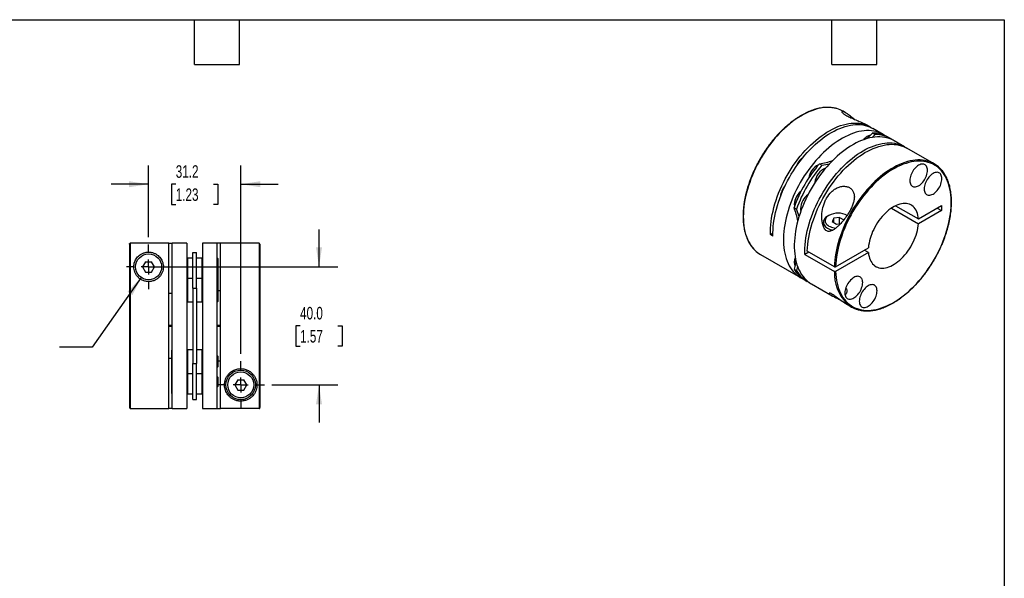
# Model space of a CAD drawing. Header units: millimetres. Extents: x 13 to 546, y 13 to 419.
# Tile 3 of 3: x 213 to 546, y 230 to 419. Entities that reach past the tile are written whole.
import ezdxf

# ---------------------------------------------------------------- set-up
doc = ezdxf.new("R2010")
doc.units = ezdxf.units.MM
doc.header["$LTSCALE"] = 2
doc.linetypes.add('SLD-Center', pattern=[19.05, 15.24, -1.27, 1.27, -1.27])
doc.linetypes.add('SLD-Solid', pattern=[0])
doc.layers.add('CENTER', color=40, linetype='SLD-Center')
doc.layers.add('DIMENSIONS', color=140, linetype='SLD-Solid', lineweight=25)
doc.layers.add('TEXT', color=140, linetype='SLD-Solid', lineweight=25)
doc.styles.add('SLDTEXTSTYLE0', font='TXT', dxfattribs={"width": 0.7})
doc.dimstyles.new('SLDDIMSTYLE0', dxfattribs={"dimtxt": 4.316016, "dimasz": 6.604, "dimexe": 0, "dimexo": 0.0625, "dimgap": 1.079004, "dimtad": 0, "dimtih": 1, "dimtoh": 1, "dimdec": 1, "dimrnd": 1e-09, "dimzin": 12, "dimdsep": 46, "dimtxsty": 'SLDTEXTSTYLE0', "dimsah": 1, "dimcen": 0.09, "dimadec": 0, "dimazin": 3, "dimtfac": 1, "dimtdec": 1, "dimtmove": 0, "dimatfit": 0, "dimfxl": 0, "dimfrac": 2, "dimtolj": 1, "dimtzin": 12, "dimarcsym": 0})
doc.dimstyles.new('SLDDIMSTYLE3', dxfattribs={"dimtxt": 4.316016, "dimasz": 6.604, "dimexe": 0, "dimexo": 0.0625, "dimgap": 1.079004, "dimtad": 0, "dimtih": 1, "dimtoh": 1, "dimdec": 1, "dimrnd": 1e-09, "dimzin": 12, "dimdsep": 46, "dimtxsty": 'SLDTEXTSTYLE0', "dimsah": 1, "dimcen": 0, "dimadec": 0, "dimazin": 3, "dimtfac": 1, "dimtdec": 1, "dimtofl": 0, "dimtmove": 0, "dimatfit": 3, "dimfxl": 0, "dimfrac": 2, "dimtolj": 1, "dimtzin": 12, "dimarcsym": 0})
doc.dimstyles.new('SLDDIMSTYLE4', dxfattribs={"dimtxt": 4.316016, "dimasz": 6.604, "dimexe": 0, "dimexo": 0.0625, "dimgap": 1.079004, "dimtad": 0, "dimtih": 1, "dimtoh": 1, "dimdec": 1, "dimrnd": 1e-09, "dimzin": 4, "dimdsep": 46, "dimtxsty": 'SLDTEXTSTYLE0', "dimsah": 1, "dimcen": 0.09, "dimadec": 0, "dimazin": 1, "dimtfac": 1, "dimtdec": 1, "dimtmove": 0, "dimatfit": 0, "dimfxl": 0, "dimfrac": 2, "dimtolj": 1, "dimtzin": 12, "dimarcsym": 0})

# ---------------------------------------------------------------- blocks, each defined once
blk = doc.blocks.new('_D_5')
at = {"layer": 'DIMENSIONS'}
for p, q in [((253.76, 331.74), (237.23, 308.16)), ((237.23, 308.16), (226.11, 308.16))]:
    blk.add_line(p, q, dxfattribs=at)
blk.add_solid([(253.76, 331.74), (249.14, 326.92), (250.8, 325.75)], dxfattribs=at)
at = {"layer": 'DIMENSIONS', "attachment_point": 1, "style": 'SLDTEXTSTYLE0'}
for s, insert, char_height in [('M6-1.0 X 16MM', (178.26, 313.62), 4.2333), ('SHCS X4', (187.93, 306.76), 4.233)]:
    blk.add_mtext(s, dxfattribs=dict(at, insert=insert, char_height=char_height))
blk = doc.blocks.new('_D_6')
at = {"layer": 'DIMENSIONS'}
for p, q in [((256.29, 345.43), (256.29, 369.7)), ((287.49, 305.93), (287.49, 369.7)), ((256.29, 363.35), (243.59, 363.35)), ((265.48, 363.35), (264.03, 363.35)), ((264.03, 363.35), (264.03, 356.49)), ((278.3, 363.35), (279.75, 363.35)), ((279.75, 363.35), (279.75, 356.49)), ((287.49, 363.35), (300.19, 363.35)), ((264.03, 356.49), (265.48, 356.49)), ((279.75, 356.49), (278.3, 356.49))]:
    blk.add_line(p, q, dxfattribs=at)
for points in [[(256.29, 363.35), (249.69, 364.36), (249.69, 362.33)], [(287.49, 363.35), (294.09, 362.33), (294.09, 364.36)]]:
    blk.add_solid(points, dxfattribs=at)
at = {"layer": 'DIMENSIONS', "char_height": 4.233, "attachment_point": 1, "style": 'SLDTEXTSTYLE0'}
for s, insert in [('31.2', (265.48, 369.77)), ('1.23', (265.48, 361.94))]:
    blk.add_mtext(s, dxfattribs=dict(at, insert=insert))
blk = doc.blocks.new('_D_7')
at = {"layer": 'DIMENSIONS'}
for p, q in [((314.01, 335.35), (314.01, 348.05)), ((258.83, 335.35), (320.36, 335.35)), ((307.59, 315.35), (306.14, 315.35)), ((306.14, 315.35), (306.14, 308.49)), ((320.42, 315.35), (321.87, 315.35)), ((321.87, 315.35), (321.87, 308.49)), ((306.14, 308.49), (307.59, 308.49)), ((321.87, 308.49), (320.42, 308.49)), ((298.07, 295.35), (320.36, 295.35)), ((314.01, 295.35), (314.01, 282.65))]:
    blk.add_line(p, q, dxfattribs=at)
for points in [[(314.01, 335.35), (315.02, 341.95), (312.99, 341.95)], [(314.01, 295.35), (312.99, 288.74), (315.02, 288.74)]]:
    blk.add_solid(points, dxfattribs=at)
at = {"layer": 'DIMENSIONS', "char_height": 4.233, "attachment_point": 1, "style": 'SLDTEXTSTYLE0'}
for s, insert in [('40.0', (307.59, 321.77)), ('1.57', (307.59, 313.94))]:
    blk.add_mtext(s, dxfattribs=dict(at, insert=insert))
blk = doc.blocks.new('SW_CENTERMARKSYMBOL_1')
at = {"layer": 'CENTER', "color": 0}
for p, q in [((0, 5.08), (0, 7.54)), ((-5.08, 0), (-7.54, 0)), ((0, 0), (-2.54, 0)), ((0, 0), (0, 2.54)), ((0, 0), (0, -2.54)), ((0, 0), (2.54, 0)), ((5.08, 0), (7.54, 0)), ((0, -5.08), (0, -7.54))]:
    blk.add_line(p, q, dxfattribs=at)
blk = doc.blocks.new('SW_CENTERMARKSYMBOL_2')
at = {"layer": 'CENTER', "color": 0}
for p, q in [((0, 5.08), (0, 8.04)), ((-5.08, 0), (-8.04, 0)), ((0, 0), (-2.54, 0)), ((0, 0), (0, 2.54)), ((0, 0), (0, -2.54)), ((0, 0), (2.54, 0)), ((5.08, 0), (8.04, 0)), ((0, -5.08), (0, -8.04))]:
    blk.add_line(p, q, dxfattribs=at)

msp = doc.modelspace()

# ---------------------------------------------------------------- linework, layer by layer
for p, q in [((492.36, 387.56), (491.5, 388.05)), ((500.69, 382.75), (499.41, 383.48)), ((502.38, 380.22), (501.37, 379.21)), ((501.53, 380.71), (502.38, 380.22)), ((505.08, 380.21), (501.54, 382.26)), ((499.77, 379.58), (499.63, 379.5)), ((507.34, 378.91), (506.49, 379.4)), ((512.29, 376.05), (508.76, 378.09)), ((522.33, 370.25), (513.14, 375.56)), ((483.46, 370.28), (484.31, 369.79)), ((482.67, 369.71), (482.53, 369.63)), ((474.88, 355.41), (475.72, 354.92)), ((474.97, 356.54), (474.97, 356.38)), ((507.84, 355.24), (517, 349.95)), ((509.25, 356.05), (517, 351.58)), ((517, 351.58), (524.81, 356.09)), ((524.81, 354.46), (517, 349.95)), ((523.39, 355.27), (524.81, 354.46)), ((524.81, 356.09), (524.81, 354.46)), ((484.81, 350.5), (484.81, 349.11)), ((486.69, 352.78), (486.27, 352.54)), ((488.38, 351.81), (487.85, 350.69)), ((487.85, 350.69), (489.28, 349.86)), ((490.33, 352.11), (488.38, 351.81)), ((488.38, 350.38), (488.38, 351.81)), ((490.33, 352.11), (491.76, 351.29)), ((490.33, 350.02), (490.33, 352.11)), ((489.28, 349.86), (490.74, 350.09)), ((467.75, 346.74), (466.91, 346.26)), ((467.76, 345.77), (466.91, 346.26)), ((249.79, 343.03), (249.79, 287.65)), ((263.09, 343.33), (250.09, 343.33)), ((250.09, 343.33), (250.09, 287.35)), ((263.09, 287.35), (263.09, 343.33)), ((263.09, 343.33), (264.29, 343.33)), ((269.29, 343.35), (264.29, 343.35)), ((264.29, 287.35), (264.29, 343.35)), ((269.29, 343.35), (269.29, 287.35)), ((271.29, 328.12), (271.29, 340.26)), ((271.29, 340.26), (272.49, 340.26)), ((272.49, 328.12), (272.49, 340.26)), ((279.49, 343.35), (274.49, 343.35)), ((274.49, 343.35), (274.49, 287.35)), ((279.49, 287.35), (279.49, 343.35)), ((280.69, 343.33), (279.49, 343.33)), ((293.69, 343.35), (280.69, 343.35)), ((280.69, 287.36), (280.69, 343.35)), ((293.69, 343.35), (293.69, 287.36)), ((293.99, 343.05), (293.99, 287.66)), ((479.92, 340.38), (478.51, 339.56)), ((488.55, 335.4), (479.35, 340.71)), ((488.97, 335.4), (500.09, 341.82)), ((500.09, 340.18), (488.97, 333.77)), ((500.09, 340.18), (498.67, 341)), ((255.28, 337.1), (254.27, 335.35)), ((255.28, 337.1), (257.3, 337.1)), ((258.31, 335.35), (257.3, 337.1)), ((269.49, 338.32), (269.29, 338.12)), ((271.29, 338.32), (269.49, 338.32)), ((269.49, 338.32), (269.49, 331.44)), ((274.29, 338.32), (272.49, 338.32)), ((274.49, 338.12), (274.29, 338.32)), ((274.29, 338.32), (274.29, 331.44)), ((279.69, 338.15), (279.49, 338.35)), ((279.69, 338.15), (279.69, 331.26)), ((463.5, 339.55), (477.08, 331.72)), ((478.51, 339.56), (488.55, 333.77)), ((254.27, 335.35), (255.28, 333.6)), ((255.28, 333.6), (257.3, 333.6)), ((257.3, 333.6), (258.31, 335.35)), ((474.88, 334.55), (475.72, 334.06)), ((474.97, 336.8), (474.97, 336.63)), ((476.09, 335.43), (475.72, 334.06)), ((269.49, 331.44), (269.29, 331.24)), ((271.29, 331.44), (269.49, 331.44)), ((269.49, 331.44), (269.49, 323.44)), ((274.29, 331.44), (272.49, 331.44)), ((274.49, 331.24), (274.29, 331.44)), ((274.29, 331.44), (274.29, 323.44)), ((279.69, 331.26), (279.49, 331.46)), ((279.69, 331.26), (279.69, 327.44)), ((478.49, 330.9), (479.34, 330.41)), ((271.29, 328.12), (272.49, 328.12)), ((271.29, 328.12), (271.29, 302.57)), ((272.49, 328.12), (272.49, 302.57)), ((279.69, 327.44), (279.69, 323.61)), ((279.69, 327.3), (280.69, 327.3)), ((480.76, 329.59), (487.85, 325.5)), ((264.29, 326.3), (263.09, 326.3)), ((269.29, 323.64), (269.49, 323.44)), ((274.29, 323.44), (274.49, 323.64)), ((279.49, 323.41), (279.69, 323.61)), ((269.49, 323.44), (271.29, 323.44)), ((272.49, 323.44), (274.29, 323.44)), ((492.06, 323.07), (494.33, 321.76)), ((264.29, 315.45), (263.09, 315.45)), ((263.09, 315.25), (264.29, 315.25)), ((280.69, 315.45), (279.49, 315.45)), ((279.49, 315.25), (280.69, 315.25)), ((264.29, 307.28), (264.09, 307.08)), ((264.09, 307.08), (264.09, 303.26)), ((269.49, 307.26), (269.29, 307.06)), ((271.29, 307.26), (269.49, 307.26)), ((269.49, 307.26), (269.49, 299.26)), ((274.29, 307.26), (272.49, 307.26)), ((274.49, 307.06), (274.29, 307.26)), ((274.29, 307.26), (274.29, 299.26)), ((263.09, 304.39), (264.09, 304.39)), ((279.69, 305.06), (279.49, 305.26)), ((279.69, 305.06), (279.69, 303.26)), ((264.09, 303.26), (264.09, 299.43)), ((271.29, 302.57), (272.49, 302.57)), ((271.29, 290.43), (271.29, 302.57)), ((272.49, 290.43), (272.49, 302.57)), ((279.49, 301.26), (279.69, 301.46)), ((280.69, 303.39), (279.69, 303.39)), ((279.69, 303.26), (279.69, 301.46)), ((264.09, 299.43), (264.29, 299.23)), ((264.09, 299.43), (264.09, 292.54)), ((269.29, 299.46), (269.49, 299.26)), ((269.49, 299.26), (271.29, 299.26)), ((269.49, 299.26), (269.49, 292.37)), ((272.49, 299.26), (274.29, 299.26)), ((274.29, 299.26), (274.49, 299.46)), ((274.29, 299.26), (274.29, 292.37)), ((279.69, 297.95), (279.49, 298.15)), ((279.69, 297.95), (279.69, 294.79)), ((286.48, 297.1), (285.47, 295.35)), ((286.48, 297.1), (288.5, 297.1)), ((289.51, 295.35), (288.5, 297.1)), ((279.49, 294.59), (279.69, 294.79)), ((285.47, 295.35), (286.48, 293.6)), ((286.48, 293.6), (288.5, 293.6)), ((288.5, 293.6), (289.51, 295.35)), ((264.09, 292.54), (264.29, 292.34)), ((269.29, 292.57), (269.49, 292.37)), ((269.49, 292.37), (271.29, 292.37)), ((271.29, 290.43), (272.49, 290.43)), ((272.49, 292.37), (274.29, 292.37)), ((274.29, 292.37), (274.49, 292.57)), ((250.09, 287.35), (263.09, 287.35)), ((264.29, 287.36), (263.09, 287.36)), ((264.29, 287.35), (269.29, 287.35)), ((274.49, 287.35), (279.49, 287.35)), ((279.49, 287.36), (280.69, 287.36)), ((293.69, 287.36), (280.69, 287.36))]:
    msp.add_line(p, q)
at = {"flags": 128}
for points in [[(489.36, 388.96), (489.34, 388.96), (488.58, 389.15), (487.8, 389.28), (486.99, 389.35), (486.16, 389.36), (485.32, 389.32), (484.45, 389.22), (483.57, 389.07), (482.68, 388.86), (481.77, 388.59), (480.86, 388.27), (479.94, 387.9), (479.01, 387.47), (478.08, 386.99), (477.15, 386.46), (476.22, 385.88), (475.29, 385.25), (474.37, 384.57), (473.45, 383.84), (472.54, 383.07), (471.65, 382.26), (470.76, 381.41), (469.9, 380.52), (469.04, 379.59), (468.21, 378.63), (467.4, 377.63), (466.61, 376.61), (465.84, 375.55), (465.1, 374.47), (464.39, 373.37), (463.71, 372.24), (463.06, 371.1), (462.44, 369.94), (461.85, 368.76), (461.29, 367.58), (460.78, 366.38), (460.3, 365.18), (459.86, 363.98), (459.45, 362.78), (459.09, 361.58), (458.77, 360.38), (458.49, 359.2), (458.25, 358.02), (458.05, 356.85), (457.9, 355.7), (457.79, 354.57), (457.73, 353.46), (457.7, 352.37), (457.73, 351.31), (457.79, 350.28), (457.9, 349.27), (458.05, 348.3), (458.25, 347.36), (458.49, 346.46), (458.77, 345.59), (459.09, 344.77), (459.45, 343.99), (459.86, 343.25), (460.3, 342.56), (460.78, 341.91), (461.29, 341.32), (461.59, 341.01)], [(466.91, 346.26), (466.9, 347.34), (466.93, 348.45), (467.01, 349.58), (467.13, 350.73), (467.3, 351.89), (467.51, 353.08), (467.77, 354.27), (468.06, 355.47), (468.4, 356.69), (468.78, 357.9), (469.21, 359.12), (469.67, 360.33), (470.17, 361.54), (470.71, 362.75), (471.28, 363.94), (471.89, 365.12), (472.53, 366.29), (473.2, 367.44), (473.91, 368.57), (474.64, 369.68), (475.4, 370.76), (476.19, 371.81), (477, 372.83), (477.83, 373.82), (478.68, 374.78), (479.56, 375.7), (480.44, 376.58), (481.34, 377.42), (482.26, 378.21), (483.18, 378.97), (484.11, 379.67), (485.05, 380.33), (485.99, 380.94), (486.93, 381.49), (487.87, 382), (488.81, 382.45), (489.75, 382.85), (490.67, 383.19), (491.59, 383.48), (492.5, 383.71), (493.39, 383.88), (494.27, 383.99), (495.13, 384.05), (495.98, 384.05), (496.8, 383.99), (497.6, 383.88), (498.37, 383.7), (499.12, 383.47), (499.84, 383.18), (500.53, 382.84), (501.11, 382.49)], [(467.76, 345.77), (467.75, 346.84), (467.78, 347.94), (467.86, 349.06), (467.98, 350.2), (468.14, 351.36), (468.35, 352.53), (468.6, 353.72), (468.89, 354.91), (469.23, 356.12), (469.6, 357.32), (470.02, 358.53), (470.47, 359.74), (470.97, 360.94), (471.5, 362.13), (472.06, 363.32), (472.66, 364.5), (473.3, 365.66), (473.96, 366.8), (474.66, 367.92), (475.38, 369.03), (476.13, 370.1), (476.91, 371.15), (477.71, 372.17), (478.53, 373.16), (479.38, 374.12), (480.24, 375.04), (481.11, 375.92), (482.01, 376.76), (482.91, 377.56), (483.82, 378.32), (484.75, 379.03), (485.68, 379.69), (486.61, 380.3), (487.54, 380.87), (488.48, 381.38), (489.41, 381.85), (490.34, 382.26), (491.26, 382.61), (492.18, 382.91), (493.08, 383.15), (493.97, 383.34), (494.85, 383.47), (495.71, 383.55), (496.55, 383.57), (497.38, 383.53), (498.18, 383.43), (498.95, 383.28), (499.71, 383.07), (500.43, 382.8), (501.13, 382.48), (501.54, 382.26)], [(505.77, 379.78), (505.49, 379.96), (504.83, 380.35), (504.14, 380.69), (503.42, 380.97), (502.68, 381.19), (501.91, 381.36), (501.11, 381.47), (500.3, 381.52), (499.46, 381.52), (498.6, 381.46), (497.73, 381.34), (496.84, 381.17), (495.94, 380.93), (495.03, 380.65), (494.11, 380.31), (493.18, 379.91), (492.25, 379.46), (491.31, 378.96), (490.38, 378.41), (489.44, 377.81), (488.51, 377.16), (487.59, 376.46), (486.67, 375.71), (485.77, 374.92), (484.87, 374.09), (483.99, 373.22), (483.13, 372.31), (482.28, 371.37), (481.45, 370.38), (480.64, 369.37), (479.86, 368.33), (479.1, 367.26), (478.37, 366.16), (477.67, 365.05), (477, 363.91), (476.36, 362.75), (475.75, 361.58), (475.17, 360.4), (474.63, 359.2), (474.13, 358), (473.67, 356.8), (473.24, 355.59), (472.86, 354.38), (472.51, 353.18), (472.21, 351.98), (471.94, 350.79), (471.73, 349.62), (471.55, 348.45), (471.42, 347.31), (471.33, 346.18), (471.29, 345.08), (471.29, 344), (471.33, 342.95), (471.42, 341.92), (471.55, 340.93), (471.73, 339.97), (471.94, 339.05), (472.21, 338.16), (472.51, 337.31), (472.86, 336.51), (473.24, 335.75), (473.67, 335.03), (474.13, 334.36), (474.63, 333.74), (475.17, 333.17), (475.75, 332.65), (476.36, 332.18), (477, 331.76), (477.67, 331.4), (477.81, 331.34)], [(501.53, 380.71), (500.51, 379.69), (499.57, 378.8)], [(508.76, 378.09), (508.51, 378.23), (507.82, 378.57), (507.1, 378.84), (506.36, 379.07), (505.59, 379.23), (504.79, 379.34), (503.97, 379.4), (503.14, 379.39), (502.28, 379.33), (501.41, 379.22), (500.52, 379.04), (499.62, 378.81), (498.7, 378.53), (497.78, 378.19), (496.86, 377.79), (495.92, 377.34), (494.99, 376.84), (494.05, 376.29), (493.12, 375.68), (492.19, 375.03), (491.27, 374.33), (490.35, 373.59), (489.44, 372.8), (488.55, 371.97), (487.67, 371.1), (486.8, 370.19), (485.96, 369.24), (485.13, 368.26), (484.32, 367.25), (483.54, 366.21), (482.78, 365.14), (482.05, 364.04), (481.35, 362.92), (480.67, 361.78), (480.03, 360.63), (479.42, 359.46), (478.85, 358.27), (478.31, 357.08), (477.81, 355.88), (477.34, 354.67), (476.92, 353.46), (476.53, 352.26), (476.19, 351.06), (475.88, 349.86), (475.62, 348.67), (475.4, 347.49), (475.23, 346.33), (475.1, 345.19), (475.01, 344.06), (474.96, 342.96), (474.96, 341.88), (475.01, 340.82), (475.1, 339.8), (475.23, 338.81), (475.4, 337.85), (475.62, 336.92), (475.88, 336.04), (476.19, 335.19), (476.53, 334.39), (476.92, 333.63), (477.34, 332.91), (477.81, 332.24), (478.31, 331.62), (478.85, 331.05), (479.42, 330.53), (480.03, 330.06), (480.67, 329.64), (480.76, 329.59)], [(478.51, 339.56), (478.49, 340.64), (478.53, 341.73), (478.6, 342.86), (478.72, 344), (478.89, 345.16), (479.1, 346.33), (479.35, 347.51), (479.64, 348.71), (479.98, 349.91), (480.35, 351.12), (480.77, 352.32), (481.22, 353.53), (481.71, 354.73), (482.24, 355.93), (482.81, 357.12), (483.41, 358.29), (484.04, 359.45), (484.71, 360.6), (485.4, 361.72), (486.13, 362.82), (486.88, 363.9), (487.66, 364.95), (488.46, 365.97), (489.28, 366.96), (490.12, 367.91), (490.98, 368.83), (491.86, 369.71), (492.75, 370.56), (493.66, 371.35), (494.57, 372.11), (495.49, 372.82), (496.42, 373.48), (497.36, 374.1), (498.29, 374.66), (499.23, 375.18), (500.16, 375.64), (501.09, 376.05), (502.01, 376.41), (502.93, 376.71), (503.83, 376.95), (504.72, 377.14), (505.6, 377.27), (506.46, 377.34), (507.3, 377.36), (508.13, 377.32), (508.93, 377.23), (509.7, 377.07), (510.45, 376.86), (511.18, 376.6), (511.87, 376.28), (512.54, 375.9), (512.71, 375.8)], [(479.35, 340.71), (479.41, 341.82), (479.51, 342.96), (479.66, 344.12), (479.85, 345.3), (480.08, 346.49), (480.35, 347.69), (480.67, 348.9), (481.03, 350.11), (481.44, 351.33), (481.88, 352.54), (482.36, 353.76), (482.88, 354.96), (483.43, 356.16), (484.02, 357.35), (484.65, 358.53), (485.31, 359.69), (486, 360.82), (486.72, 361.94), (487.47, 363.04), (488.24, 364.1), (489.04, 365.14), (489.86, 366.15), (490.7, 367.12), (491.56, 368.06), (492.44, 368.96), (493.34, 369.82), (494.24, 370.64), (495.16, 371.41), (496.09, 372.14), (497.02, 372.82), (497.96, 373.46), (498.91, 374.04), (499.85, 374.57), (500.79, 375.05), (501.73, 375.47), (502.66, 375.84), (503.58, 376.16), (504.49, 376.41), (505.39, 376.61), (506.28, 376.76), (507.15, 376.84), (508, 376.87), (508.84, 376.84), (509.65, 376.76), (510.43, 376.61), (511.19, 376.41), (511.93, 376.15), (512.63, 375.83), (513.14, 375.56)], [(520.09, 371.19), (519.99, 371.21), (519.23, 371.39), (518.44, 371.5), (517.62, 371.56), (516.79, 371.56), (515.94, 371.5), (515.07, 371.39), (514.19, 371.23), (513.29, 371), (512.38, 370.72), (511.47, 370.39), (510.55, 370), (509.62, 369.56), (508.69, 369.07), (507.75, 368.53), (506.82, 367.93), (505.9, 367.29), (504.98, 366.6), (504.06, 365.86), (503.16, 365.09), (502.26, 364.26), (501.38, 363.4), (500.52, 362.5), (499.67, 361.57), (498.84, 360.59), (498.04, 359.59), (497.25, 358.56), (496.49, 357.5), (495.76, 356.41), (495.05, 355.3), (494.38, 354.17), (493.73, 353.02), (493.12, 351.86), (492.54, 350.68), (492, 349.49), (491.49, 348.3), (491.02, 347.1), (490.59, 345.89), (490.19, 344.69), (489.84, 343.49), (489.53, 342.3), (489.26, 341.11), (489.03, 339.94), (488.84, 338.78), (488.7, 337.63), (488.6, 336.51), (488.55, 335.4)], [(488.97, 333.77), (489.03, 332.73), (489.13, 331.72), (489.27, 330.74), (489.46, 329.8), (489.68, 328.89), (489.96, 328.02), (490.27, 327.2), (490.62, 326.41), (491.02, 325.67), (491.45, 324.97), (491.93, 324.32), (492.44, 323.72), (492.98, 323.17), (493.56, 322.66), (494.18, 322.22), (494.82, 321.82), (495.5, 321.48), (496.21, 321.19), (496.94, 320.96), (497.71, 320.79), (498.49, 320.67), (499.3, 320.61), (500.13, 320.6), (500.98, 320.65), (501.84, 320.76), (502.72, 320.93), (503.61, 321.15), (504.52, 321.42), (505.43, 321.75), (506.35, 322.14), (507.27, 322.58), (508.2, 323.07), (509.13, 323.61), (510.06, 324.21), (510.98, 324.85), (511.9, 325.54), (512.81, 326.27), (513.71, 327.05), (514.6, 327.87), (515.48, 328.73), (516.34, 329.63), (517.18, 330.57), (518, 331.54), (518.81, 332.54), (519.59, 333.57), (520.34, 334.64), (521.07, 335.72), (521.77, 336.83), (522.44, 337.96), (523.08, 339.11), (523.68, 340.27), (524.25, 341.44), (524.79, 342.63), (525.29, 343.82), (525.75, 345.02), (526.18, 346.22), (526.56, 347.41), (526.91, 348.61), (527.21, 349.8), (527.47, 350.98), (527.69, 352.14), (527.86, 353.3), (527.99, 354.44), (528.08, 355.55), (528.13, 356.65), (528.13, 357.72), (528.08, 358.77), (527.99, 359.79), (527.86, 360.77), (527.69, 361.72), (527.47, 362.64), (527.21, 363.52), (526.91, 364.36), (526.56, 365.15), (526.18, 365.91), (525.75, 366.62), (525.29, 367.28), (524.79, 367.9), (524.25, 368.46), (523.68, 368.97), (523.08, 369.44), (522.44, 369.85), (521.77, 370.2), (521.07, 370.5), (520.34, 370.75), (519.59, 370.94), (518.81, 371.07), (518, 371.15), (517.18, 371.17), (516.34, 371.13), (515.48, 371.04), (514.6, 370.89), (513.71, 370.68), (512.81, 370.42), (511.9, 370.1), (510.98, 369.73), (510.06, 369.31), (509.13, 368.83), (508.2, 368.3), (507.27, 367.72), (506.35, 367.09), (505.43, 366.41), (504.52, 365.69), (503.61, 364.92), (502.72, 364.11), (501.84, 363.26), (500.98, 362.37), (500.13, 361.45), (499.3, 360.48), (498.49, 359.49), (497.71, 358.46), (496.94, 357.41), (496.21, 356.33), (495.5, 355.23), (494.82, 354.1), (494.18, 352.96), (493.56, 351.8), (492.98, 350.63), (492.44, 349.45), (491.93, 348.26), (491.45, 347.06), (491.02, 345.86), (490.62, 344.67), (490.27, 343.47), (489.96, 342.28), (489.68, 341.1), (489.46, 339.93), (489.27, 338.77), (489.13, 337.63), (489.03, 336.5), (488.97, 335.4)], [(517.09, 369.78), (516.73, 369.55), (516.37, 369.27), (516.03, 368.94), (515.7, 368.58), (515.39, 368.18), (515.1, 367.76), (514.84, 367.32), (514.62, 366.86), (514.43, 366.39), (514.28, 365.92), (514.18, 365.46), (514.11, 365.01), (514.09, 364.58), (514.11, 364.17), (514.18, 363.8), (514.28, 363.46), (514.43, 363.16), (514.62, 362.91), (514.84, 362.71), (515.1, 362.56), (515.39, 362.47), (515.7, 362.43), (516.03, 362.45), (516.37, 362.53), (516.73, 362.66), (517.09, 362.84), (517.46, 363.08), (517.81, 363.36), (518.16, 363.68), (518.49, 364.05), (518.8, 364.44), (519.09, 364.87), (519.34, 365.31), (519.57, 365.77), (519.75, 366.24), (519.9, 366.7), (520.01, 367.17), (520.08, 367.62), (520.1, 368.05), (520.08, 368.45), (520.01, 368.83), (519.9, 369.17), (519.75, 369.46), (519.57, 369.71), (519.34, 369.91), (519.09, 370.06), (518.8, 370.15), (518.49, 370.19), (518.16, 370.17), (517.81, 370.1), (517.46, 369.97), (517.09, 369.78)], [(524.97, 365.24), (524.95, 365.64), (524.88, 366.02), (524.77, 366.35), (524.62, 366.65), (524.44, 366.9), (524.21, 367.1), (523.96, 367.25), (523.67, 367.34), (523.36, 367.38), (523.03, 367.36), (522.68, 367.29), (522.33, 367.15), (521.96, 366.97), (521.6, 366.74), (521.24, 366.45), (520.9, 366.13), (520.57, 365.77), (520.26, 365.37), (519.97, 364.95), (519.71, 364.5), (519.49, 364.04), (519.3, 363.58), (519.15, 363.11), (519.05, 362.65), (518.98, 362.2), (518.96, 361.77), (518.98, 361.36), (519.05, 360.99), (519.15, 360.65), (519.3, 360.35), (519.49, 360.1), (519.71, 359.9), (519.97, 359.75), (520.26, 359.66), (520.57, 359.62), (520.9, 359.64), (521.24, 359.72), (521.6, 359.85), (521.96, 360.03), (522.33, 360.26), (522.68, 360.55), (523.03, 360.87), (523.36, 361.23), (523.67, 361.63), (523.96, 362.05), (524.21, 362.5), (524.44, 362.96), (524.62, 363.42), (524.77, 363.89), (524.88, 364.35), (524.95, 364.8), (524.97, 365.24)], [(517, 351.58), (516.93, 352.24), (516.81, 352.87), (516.65, 353.47), (516.44, 354.02), (516.2, 354.53), (515.91, 354.99), (515.59, 355.41), (515.23, 355.78), (514.83, 356.09), (514.4, 356.35), (513.94, 356.56), (513.45, 356.71), (512.94, 356.8), (512.4, 356.84), (511.84, 356.81), (511.27, 356.73), (510.68, 356.6), (510.08, 356.4), (509.47, 356.16), (508.85, 355.85), (508.24, 355.5), (507.62, 355.09), (507.01, 354.64), (506.41, 354.14), (505.82, 353.59), (505.25, 353.01), (504.69, 352.39), (504.15, 351.73), (503.64, 351.04), (503.15, 350.33), (502.69, 349.59), (502.26, 348.83), (501.86, 348.06), (501.5, 347.28), (501.18, 346.49), (500.89, 345.69), (500.65, 344.9), (500.44, 344.11), (500.28, 343.33), (500.16, 342.57), (500.09, 341.82)], [(486.27, 352.54), (485.9, 352.3), (485.57, 352.03), (485.3, 351.75), (485.09, 351.45), (484.93, 351.14), (484.84, 350.82), (484.81, 350.5), (484.84, 350.17), (484.93, 349.85), (485.09, 349.54), (485.3, 349.24), (485.57, 348.96), (485.9, 348.7), (486.27, 348.46), (486.69, 348.24), (487.15, 348.05), (487.64, 347.9), (488.07, 347.79)], [(486.7, 352.78), (486.34, 352.55), (486.04, 352.3), (485.79, 352.03), (485.61, 351.74), (485.48, 351.45), (485.41, 351.14), (485.41, 350.83), (485.48, 350.53), (485.61, 350.23), (485.79, 349.94), (486.04, 349.67), (486.34, 349.42), (486.7, 349.19), (487.09, 348.99), (487.53, 348.81), (488, 348.67), (488.5, 348.56), (489.01, 348.49), (489.08, 348.48)], [(500.09, 340.18), (500.16, 339.52), (500.28, 338.89), (500.44, 338.3), (500.65, 337.75), (500.89, 337.24), (501.18, 336.77), (501.5, 336.35), (501.86, 335.99), (502.26, 335.67), (502.69, 335.41), (503.15, 335.21), (503.64, 335.06), (504.15, 334.96), (504.69, 334.93), (505.25, 334.95), (505.82, 335.03), (506.41, 335.17), (507.01, 335.36), (507.62, 335.61), (508.24, 335.91), (508.85, 336.27), (509.47, 336.67), (510.08, 337.13), (510.68, 337.63), (511.27, 338.17), (511.84, 338.76), (512.4, 339.38), (512.94, 340.04), (513.45, 340.72), (513.94, 341.44), (514.4, 342.17), (514.83, 342.93), (515.23, 343.7), (515.59, 344.49), (515.91, 345.28), (516.2, 346.07), (516.44, 346.87), (516.65, 347.66), (516.81, 348.43), (516.93, 349.2), (517, 349.95)], [(475.55, 337.2), (475.25, 335.94), (474.88, 334.55)], [(498.13, 330), (498.11, 330.41), (498.04, 330.78), (497.94, 331.12), (497.79, 331.41), (497.6, 331.66), (497.38, 331.87), (497.12, 332.01), (496.83, 332.11), (496.52, 332.14), (496.19, 332.13), (495.85, 332.05), (495.49, 331.92), (495.13, 331.74), (494.76, 331.5), (494.41, 331.22), (494.06, 330.89), (493.73, 330.53), (493.42, 330.14), (493.13, 329.71), (492.88, 329.27), (492.65, 328.81), (492.47, 328.34), (492.32, 327.87), (492.21, 327.41), (492.14, 326.96), (492.12, 326.53), (492.14, 326.12), (492.21, 325.75), (492.32, 325.41), (492.47, 325.12), (492.65, 324.87), (492.88, 324.67), (493.13, 324.52), (493.42, 324.42), (493.73, 324.39), (494.06, 324.41), (494.41, 324.48), (494.76, 324.61), (495.13, 324.8), (495.49, 325.03), (495.85, 325.31), (496.19, 325.64), (496.52, 326), (496.83, 326.39), (497.12, 326.82), (497.38, 327.26), (497.6, 327.72), (497.79, 328.19), (497.94, 328.66), (498.04, 329.12), (498.11, 329.57), (498.13, 330)], [(503, 327.19), (502.98, 327.59), (502.91, 327.97), (502.81, 328.31), (502.66, 328.6), (502.47, 328.85), (502.25, 329.05), (501.99, 329.2), (501.7, 329.29), (501.39, 329.33), (501.06, 329.31), (500.72, 329.24), (500.36, 329.11), (500, 328.92), (499.63, 328.69), (499.28, 328.41), (498.93, 328.08), (498.6, 327.72), (498.29, 327.32), (498, 326.9), (497.75, 326.46), (497.52, 326), (497.34, 325.53), (497.19, 325.06), (497.08, 324.6), (497.01, 324.15), (496.99, 323.72), (497.01, 323.31), (497.08, 322.94), (497.19, 322.6), (497.34, 322.3), (497.52, 322.05), (497.75, 321.85), (498, 321.71), (498.29, 321.61), (498.6, 321.57), (498.93, 321.59), (499.28, 321.67), (499.63, 321.8), (500, 321.98), (500.36, 322.22), (500.72, 322.5), (501.06, 322.82), (501.39, 323.19), (501.7, 323.58), (501.99, 324.01), (502.25, 324.45), (502.47, 324.91), (502.66, 325.38), (502.81, 325.84), (502.91, 326.31), (502.98, 326.76), (503, 327.19)], [(492.06, 323.07), (491.94, 323.14), (491.45, 323.45), (490.87, 323.85), (490.28, 324.27), (489.62, 324.76), (489.2, 325.08), (488.74, 325.41), (488.44, 325.62), (488.13, 325.83), (487.68, 326.11), (487.31, 326.31), (487.13, 326.38), (487, 326.41), (486.88, 326.42), (486.82, 326.4), (486.82, 326.3), (486.94, 326.14), (487.23, 325.89), (487.69, 325.6), (487.69, 325.6)]]:
    msp.add_lwpolyline(points, dxfattribs=at)
for centre, radius in [((256.29, 335.35), 4.4), ((287.49, 295.35), 5), ((287.49, 295.35), 4.4)]:
    msp.add_circle(centre, radius)
for centre, radius, start, end in [((486.77, 379.84), 9.48, 60.0417, 74.119), ((501.53, 370.66), 10.05, 60.4108, 90.0179), ((502.39, 370.26), 9.95, 55.5137, 90.0975), ((502.13, 375.33), 4.86, 120.9912, 140.7486), ((501.67, 376.02), 4.02, 102.8249, 143.169), ((519.69, 339.45), 47.57, 139.6051, 160.3949), ((481.83, 366.93), 6.72, 126.5143, 159.9333), ((480.73, 391.02), 20.92, 277.4932, 290.1923), ((481.84, 389.2), 19.57, 277.254, 285.0104), ((517.6, 362.06), 9.46, 45.4162, 74.7265), ((520.53, 338.96), 47.57, 139.6051, 160.3949), ((485.73, 364.66), 5.91, 122.7866, 171.9294), ((485.79, 364.59), 5.96, 115.9816, 170.9312), ((487.67, 363.5), 5.71, 111.4427, 175.6181), ((476.92, 358.51), 6.68, 139.9632, 173.5896), ((480.89, 356.25), 5.92, 128.1171, 177.1718), ((480.89, 356.27), 5.89, 128.6825, 184.4055), ((483.31, 354.85), 6.22, 126.2588, 177.1781), ((455.38, 347.36), 21.1, 9.8554, 22.4466), ((457.67, 347.36), 19.57, 14.9836, 22.7391), ((480.02, 355.11), 2.93, 179.1751, 196.0177), ((489.81, 346.85), 6.7, 62.331, 117.6636), ((293.69, 343.05), 0.3, 0, 90), ((468.28, 347.8), 9.53, 225.4417, 239.9325), ((479.86, 336.71), 4.89, 159.2853, 178.9625), ((478.89, 336.78), 3.91, 156.2142, 197.7729), ((483.68, 339.66), 10.18, 210.167, 239.3997), ((484.36, 339.02), 9.96, 209.8934, 244.4906), ((503.6, 333.32), 15.06, 178.2996, 222.6533), ((499.06, 329.94), 9.45, 226.2538, 254.1194), ((250.09, 287.65), 0.3, 180, 270)]:
    msp.add_arc(centre, radius, start, end)
for points, knots in [([(489.31, 388.97), (489.2, 389), (488.85, 389.11), (488.23, 389.23), (487.47, 389.34), (486.69, 389.39), (485.9, 389.39), (485.08, 389.34), (484.25, 389.24), (483.41, 389.09), (482.55, 388.89), (481.68, 388.64), (480.81, 388.33), (479.93, 387.98), (479.04, 387.58), (478.16, 387.13), (477.27, 386.64), (476.38, 386.1), (475.49, 385.51), (474.61, 384.89), (473.74, 384.22), (472.87, 383.5), (472.01, 382.75), (471.16, 381.97), (470.33, 381.14), (469.51, 380.28), (468.7, 379.39), (467.91, 378.47), (467.15, 377.52), (466.4, 376.54), (465.67, 375.54), (464.97, 374.51), (464.3, 373.46), (463.65, 372.39), (463.02, 371.31), (462.43, 370.21), (461.86, 369.1), (461.33, 367.97), (460.83, 366.84), (460.36, 365.7), (459.93, 364.56), (459.53, 363.42), (459.17, 362.28), (458.84, 361.14), (458.55, 360), (458.3, 358.88), (458.09, 357.76), (457.91, 356.66), (457.78, 355.57), (457.68, 354.49), (457.63, 353.43), (457.61, 352.4), (457.63, 351.39), (457.7, 350.4), (457.8, 349.43), (457.94, 348.5), (458.13, 347.6), (458.35, 346.73), (458.61, 345.89), (458.91, 345.09), (459.24, 344.32), (459.62, 343.6), (460.02, 342.92), (460.47, 342.27), (460.95, 341.68), (461.31, 341.27), (461.52, 341.07), (461.56, 341.04)], [0, 0, 0, 0, 0.007551, 0.023132, 0.03873, 0.054349, 0.069988, 0.085647, 0.101325, 0.117017, 0.132724, 0.14844, 0.164164, 0.179894, 0.195628, 0.211364, 0.227101, 0.242838, 0.258574, 0.274309, 0.290042, 0.305773, 0.321502, 0.33723, 0.352956, 0.36868, 0.384402, 0.400123, 0.415843, 0.431562, 0.44728, 0.462997, 0.478714, 0.494431, 0.510147, 0.525863, 0.54158, 0.557297, 0.573015, 0.588733, 0.604453, 0.620173, 0.635895, 0.651619, 0.667344, 0.683071, 0.698801, 0.714532, 0.730266, 0.746001, 0.761739, 0.777479, 0.793221, 0.808963, 0.824706, 0.840448, 0.856188, 0.871924, 0.887655, 0.903377, 0.919088, 0.934786, 0.950467, 0.966129, 0.981771, 0.997391, 1, 1, 1, 1]), ([(492.49, 387.48), (492.38, 387.55), (492.15, 387.68), (491.83, 387.84), (491.56, 387.95), (491.31, 388.03), (491.12, 388.04), (491.02, 387.99), (491.03, 387.87), (491.13, 387.71), (491.32, 387.51), (491.61, 387.27), (491.99, 387), (492.48, 386.7), (493.06, 386.38), (493.76, 386.04), (494.56, 385.67), (495.4, 385.31), (496.23, 384.96), (497.06, 384.61), (497.9, 384.25), (498.58, 383.93), (499.08, 383.67), (499.31, 383.54), (499.41, 383.48)], [0, 0, 0, 0, 0.040198, 0.080389, 0.121837, 0.163275, 0.211332, 0.260306, 0.302687, 0.345987, 0.385691, 0.426383, 0.466156, 0.507081, 0.550481, 0.595409, 0.645722, 0.698092, 0.748336, 0.800014, 0.862289, 0.926267, 0.967889, 1, 1, 1, 1]), ([(495.3, 385.35), (495.23, 385.41), (494.96, 385.64), (494.52, 386.01), (493.97, 386.45), (493.46, 386.84), (492.95, 387.19), (492.65, 387.38), (492.49, 387.48)], [0, 0, 0, 0, 0.06092, 0.255257, 0.439027, 0.622784, 0.81141, 1, 1, 1, 1]), ([(496.52, 320.84), (496.64, 320.8), (496.99, 320.7), (497.6, 320.58), (498.36, 320.47), (499.14, 320.42), (499.94, 320.42), (500.76, 320.46), (501.59, 320.56), (502.43, 320.72), (503.29, 320.92), (504.15, 321.17), (505.02, 321.47), (505.91, 321.83), (506.79, 322.23), (507.68, 322.67), (508.57, 323.17), (509.46, 323.71), (510.34, 324.29), (511.22, 324.92), (512.1, 325.59), (512.97, 326.3), (513.83, 327.05), (514.67, 327.84), (515.51, 328.67), (516.33, 329.52), (517.13, 330.42), (517.92, 331.34), (518.69, 332.29), (519.44, 333.27), (520.16, 334.27), (520.86, 335.3), (521.54, 336.35), (522.19, 337.42), (522.81, 338.5), (523.41, 339.6), (523.97, 340.71), (524.5, 341.84), (525.01, 342.97), (525.47, 344.1), (525.91, 345.25), (526.31, 346.39), (526.67, 347.53), (526.99, 348.67), (527.28, 349.8), (527.54, 350.93), (527.75, 352.05), (527.92, 353.15), (528.06, 354.24), (528.15, 355.32), (528.21, 356.37), (528.23, 357.41), (528.2, 358.42), (528.14, 359.41), (528.04, 360.37), (527.89, 361.31), (527.71, 362.21), (527.49, 363.08), (527.23, 363.92), (526.93, 364.72), (526.59, 365.48), (526.22, 366.21), (525.81, 366.89), (525.37, 367.54), (524.89, 368.13), (524.52, 368.54), (524.31, 368.74), (524.28, 368.76)], [0, 0, 0, 0, 0.007551, 0.023132, 0.03873, 0.054349, 0.069988, 0.085647, 0.101325, 0.117018, 0.132724, 0.14844, 0.164164, 0.179895, 0.195628, 0.211365, 0.227102, 0.242838, 0.258574, 0.274309, 0.290042, 0.305773, 0.321503, 0.33723, 0.352956, 0.36868, 0.384403, 0.400124, 0.415844, 0.431562, 0.44728, 0.462998, 0.478714, 0.494431, 0.510147, 0.525864, 0.54158, 0.557297, 0.573015, 0.588733, 0.604453, 0.620173, 0.635896, 0.651619, 0.667344, 0.683072, 0.698801, 0.714532, 0.730266, 0.746002, 0.76174, 0.777479, 0.793221, 0.808963, 0.824706, 0.840449, 0.856189, 0.871925, 0.887655, 0.903377, 0.919089, 0.934786, 0.950467, 0.966129, 0.981771, 0.997391, 1, 1, 1, 1]), ([(485.92, 358.62), (485.8, 358.42), (485.7, 358.21), (485.49, 357.8), (485.4, 357.59), (485.13, 356.95), (484.98, 356.51), (484.59, 355.19), (484.43, 354.29), (484.31, 352.93), (484.3, 352.47), (484.32, 351.55), (484.36, 351.1), (484.45, 350.43), (484.49, 350.2), (484.59, 349.76), (484.65, 349.54), (484.79, 349.12), (484.87, 348.91), (485.06, 348.51), (485.17, 348.32), (485.36, 348.07), (485.42, 347.99), (485.56, 347.84), (485.63, 347.77), (485.87, 347.59), (486.03, 347.5), (486.38, 347.38), (486.56, 347.36), (486.91, 347.37), (487.09, 347.4), (487.6, 347.54), (487.94, 347.7), (488.59, 348.1), (488.9, 348.33), (489.51, 348.84), (489.8, 349.11), (490.39, 349.7), (490.68, 350), (491.25, 350.65), (491.53, 350.99), (492.07, 351.68), (492.34, 352.03), (492.85, 352.77), (493.1, 353.14), (493.58, 353.92), (493.81, 354.32), (494.23, 355.13), (494.42, 355.54), (494.77, 356.37), (494.92, 356.8), (495.09, 357.43), (495.14, 357.64), (495.22, 358.06), (495.25, 358.27), (495.32, 358.89), (495.32, 359.29), (495.22, 360.07), (495.12, 360.44), (494.89, 360.94), (494.8, 361.1), (494.59, 361.41), (494.48, 361.55), (494.22, 361.8), (494.08, 361.92), (493.77, 362.14), (493.61, 362.23), (493.27, 362.39), (493.09, 362.45), (492.71, 362.56), (492.51, 362.6), (491.92, 362.67), (491.5, 362.66), (490.65, 362.54), (490.23, 362.42), (489.62, 362.17), (489.42, 362.08), (489.02, 361.87), (488.83, 361.75), (488.27, 361.38), (487.91, 361.09), (486.92, 360.14), (486.37, 359.42), (485.92, 358.62)], [0, 0, 0, 0, 0.015625, 0.015625, 0.03125, 0.03125, 0.0625, 0.0625, 0.125, 0.125, 0.15625, 0.15625, 0.1875, 0.1875, 0.203125, 0.203125, 0.21875, 0.21875, 0.234375, 0.234375, 0.25, 0.25, 0.257813, 0.257813, 0.265625, 0.265625, 0.28125, 0.28125, 0.296875, 0.296875, 0.3125, 0.3125, 0.34375, 0.34375, 0.375, 0.375, 0.40625, 0.40625, 0.4375, 0.4375, 0.46875, 0.46875, 0.5, 0.5, 0.53125, 0.53125, 0.5625, 0.5625, 0.59375, 0.59375, 0.625, 0.625, 0.640625, 0.640625, 0.65625, 0.65625, 0.6875, 0.6875, 0.71875, 0.71875, 0.734375, 0.734375, 0.75, 0.75, 0.765625, 0.765625, 0.78125, 0.78125, 0.796875, 0.796875, 0.8125, 0.8125, 0.84375, 0.84375, 0.875, 0.875, 0.890625, 0.890625, 0.90625, 0.90625, 0.9375, 0.9375, 1, 1, 1, 1]), ([(249.79, 343.03), (249.79, 343.11), (249.82, 343.18), (249.93, 343.3), (250.01, 343.33), (250.09, 343.33)], [0, 0, 0, 0, 0.5, 0.5, 1, 1, 1, 1]), ([(251.29, 335.35), (251.29, 334.76), (251.39, 334.17), (251.73, 333.27), (251.88, 332.96), (252.16, 332.53), (252.26, 332.38), (252.48, 332.1), (252.6, 331.97), (252.99, 331.57), (253.28, 331.33), (253.94, 330.91), (254.3, 330.74), (254.88, 330.54), (255.08, 330.49), (255.48, 330.41), (255.68, 330.38), (256.1, 330.35), (256.31, 330.34), (256.72, 330.36), (256.93, 330.38), (257.33, 330.45), (257.53, 330.5), (257.92, 330.62), (258.11, 330.69), (258.66, 330.92), (258.99, 331.12), (259.61, 331.58), (259.87, 331.84), (260.34, 332.39), (260.53, 332.68), (260.85, 333.27), (260.97, 333.57), (261.16, 334.17), (261.22, 334.48), (261.29, 335.07), (261.3, 335.36), (261.26, 335.92), (261.22, 336.2), (261.04, 337.01), (260.83, 337.5), (260.41, 338.19), (260.25, 338.41), (259.9, 338.82), (259.7, 339.01), (259.37, 339.29), (259.25, 339.37), (259.01, 339.54), (258.88, 339.63), (258.47, 339.86), (258.17, 339.99), (257.66, 340.16), (257.48, 340.21), (257.1, 340.28), (256.9, 340.31), (256.49, 340.35), (256.28, 340.35), (255.86, 340.33), (255.66, 340.31), (255.27, 340.25), (255.08, 340.2), (254.73, 340.1), (254.57, 340.04), (254.25, 339.92), (254.1, 339.85), (253.82, 339.7), (253.69, 339.62), (253.3, 339.37), (253.08, 339.19), (252.67, 338.81), (252.49, 338.61), (252.16, 338.18), (252.02, 337.95), (251.76, 337.48), (251.65, 337.23), (251.39, 336.47), (251.29, 335.93), (251.29, 335.35)], [0, 0, 0, 0, 0.0625, 0.0625, 0.09375, 0.09375, 0.109375, 0.109375, 0.125, 0.125, 0.15625, 0.15625, 0.1875, 0.1875, 0.203125, 0.203125, 0.21875, 0.21875, 0.234375, 0.234375, 0.25, 0.25, 0.265625, 0.265625, 0.28125, 0.28125, 0.3125, 0.3125, 0.34375, 0.34375, 0.375, 0.375, 0.40625, 0.40625, 0.4375, 0.4375, 0.46875, 0.46875, 0.5, 0.5, 0.5625, 0.5625, 0.59375, 0.59375, 0.625, 0.625, 0.640625, 0.640625, 0.65625, 0.65625, 0.6875, 0.6875, 0.703125, 0.703125, 0.71875, 0.71875, 0.734375, 0.734375, 0.75, 0.75, 0.765625, 0.765625, 0.78125, 0.78125, 0.796875, 0.796875, 0.8125, 0.8125, 0.84375, 0.84375, 0.875, 0.875, 0.90625, 0.90625, 0.9375, 0.9375, 1, 1, 1, 1]), ([(488.55, 335.4), (488.6, 335.37), (488.68, 335.35), (488.84, 335.35), (488.91, 335.37), (488.97, 335.4)], [0, 0, 0, 0, 0.5, 0.5, 1, 1, 1, 1]), ([(488.97, 333.77), (488.91, 333.73), (488.84, 333.72), (488.68, 333.72), (488.6, 333.73), (488.55, 333.77)], [0, 0, 0, 0, 0.5, 0.5, 1, 1, 1, 1]), ([(492.43, 328.22), (492.5, 328.13), (492.63, 327.94), (492.75, 327.61), (492.82, 327.25), (492.8, 326.89), (492.7, 326.54), (492.51, 326.26), (492.33, 326.09), (492.21, 326.03), (492.18, 326.02)], [0, 0, 0, 0, 0.121924, 0.252901, 0.39465, 0.540251, 0.68534, 0.83581, 0.963551, 1, 1, 1, 1]), ([(487.69, 325.6), (487.88, 325.48), (488.21, 325.3), (488.8, 325), (489.3, 324.75), (489.78, 324.52), (490.07, 324.38), (490.24, 324.3), (490.25, 324.29)], [0, 0, 0, 0, 0.3065177, 0.5088264, 0.7163711, 0.8493135, 0.9847436, 1, 1, 1, 1]), ([(281.99, 295.35), (281.99, 295.19), (282, 295.02), (282.02, 294.71), (282.04, 294.56), (282.12, 294.1), (282.2, 293.81), (282.5, 292.96), (282.78, 292.45), (283.31, 291.76), (283.51, 291.53), (283.96, 291.12), (284.2, 290.93), (284.61, 290.66), (284.75, 290.57), (285.05, 290.41), (285.21, 290.34), (285.55, 290.2), (285.72, 290.13), (286.1, 290.02), (286.31, 289.97), (286.63, 289.91), (286.74, 289.9), (286.96, 289.87), (287.08, 289.86), (287.42, 289.84), (287.65, 289.84), (288.11, 289.88), (288.33, 289.91), (288.75, 289.99), (288.95, 290.04), (289.51, 290.21), (289.83, 290.36), (290.43, 290.68), (290.69, 290.86), (291.17, 291.25), (291.38, 291.45), (291.77, 291.89), (291.95, 292.12), (292.27, 292.61), (292.41, 292.87), (292.64, 293.4), (292.74, 293.68), (292.89, 294.26), (292.94, 294.56), (293, 295.18), (293, 295.5), (292.94, 296.15), (292.88, 296.48), (292.69, 297.15), (292.57, 297.5), (292.31, 297.99), (292.22, 298.16), (292.01, 298.48), (291.9, 298.64), (291.52, 299.11), (291.23, 299.4), (290.56, 299.93), (290.19, 300.16), (289.59, 300.43), (289.38, 300.52), (288.95, 300.65), (288.73, 300.71), (288.28, 300.79), (288.05, 300.82), (287.6, 300.85), (287.37, 300.85), (286.91, 300.82), (286.69, 300.79), (286.24, 300.71), (286.02, 300.65), (285.38, 300.44), (284.98, 300.26), (284.23, 299.8), (283.9, 299.54), (283.47, 299.1), (283.33, 298.95), (283.08, 298.64), (282.97, 298.48), (282.66, 298), (282.49, 297.67), (282.1, 296.65), (281.99, 295.99), (281.99, 295.35)], [0, 0, 0, 0, 0.015625, 0.015625, 0.03125, 0.03125, 0.0625, 0.0625, 0.125, 0.125, 0.15625, 0.15625, 0.1875, 0.1875, 0.203125, 0.203125, 0.21875, 0.21875, 0.234375, 0.234375, 0.25, 0.25, 0.257813, 0.257813, 0.265625, 0.265625, 0.28125, 0.28125, 0.296875, 0.296875, 0.3125, 0.3125, 0.34375, 0.34375, 0.375, 0.375, 0.40625, 0.40625, 0.4375, 0.4375, 0.46875, 0.46875, 0.5, 0.5, 0.53125, 0.53125, 0.5625, 0.5625, 0.59375, 0.59375, 0.625, 0.625, 0.640625, 0.640625, 0.65625, 0.65625, 0.6875, 0.6875, 0.71875, 0.71875, 0.734375, 0.734375, 0.75, 0.75, 0.765625, 0.765625, 0.78125, 0.78125, 0.796875, 0.796875, 0.8125, 0.8125, 0.84375, 0.84375, 0.875, 0.875, 0.890625, 0.890625, 0.90625, 0.90625, 0.9375, 0.9375, 1, 1, 1, 1]), ([(293.69, 287.36), (293.77, 287.36), (293.85, 287.4), (293.96, 287.51), (293.99, 287.58), (293.99, 287.66)], [0, 0, 0, 0, 0.5, 0.5, 1, 1, 1, 1])]:
    msp.add_open_spline(points, degree=3, knots=knots)
at = {"layer": 'TEXT'}
for p, q in [((12.7, 419.1), (546.1, 419.1)), ((271.78, 403.86), (271.78, 419.1)), ((287.02, 403.86), (287.02, 419.1)), ((487.68, 403.86), (487.68, 419.1)), ((502.92, 403.86), (502.92, 419.1)), ((546.1, 419.1), (546.1, 12.7)), ((271.78, 403.86), (287.02, 403.86)), ((487.68, 403.86), (502.92, 403.86))]:
    msp.add_line(p, q, dxfattribs=at)

# ---------------------------------------------------------------- block references
at = {"layer": 'CENTER'}
for name, p in [('SW_CENTERMARKSYMBOL_1', (256.29, 335.35)), ('SW_CENTERMARKSYMBOL_2', (287.49, 295.35))]:
    msp.add_blockref(name, p, dxfattribs=at)

# ---------------------------------------------------------------- dimensions: what is measured, and where the dimension line sits
at = {"layer": 'DIMENSIONS'}
dim = msp.add_linear_dim(base=(287.49, 363.35), p1=(256.29, 342.89), p2=(287.49, 303.39), dimstyle='SLDDIMSTYLE0', dxfattribs=at)
dim.commit()
dim.dimension.update_dxf_attribs({"geometry": '_D_6', "text_midpoint": (271.89, 363.35), "dimtype": 160})
dim = msp.add_linear_dim(base=(314.01, 335.35), p1=(295.53, 295.35), p2=(256.29, 335.35), angle=90, dimstyle='SLDDIMSTYLE4', dxfattribs=at)
dim.commit()
dim.dimension.update_dxf_attribs({"geometry": '_D_7', "text_midpoint": (314.01, 315.35), "dimtype": 160})
dim = msp.add_diameter_dim_2p(p1=(258.82, 338.95), p2=(253.76, 331.74), text='M6-1.0 X 16MM\\PSHCS X4', dimstyle='SLDDIMSTYLE3', override={"dimpost": '<>'}, dxfattribs=at)
dim.commit()
dim.dimension.update_dxf_attribs({"geometry": '_D_5', "text_midpoint": (200.6, 308.16), "dimtype": 163})

doc.saveas('drawing.dxf')
